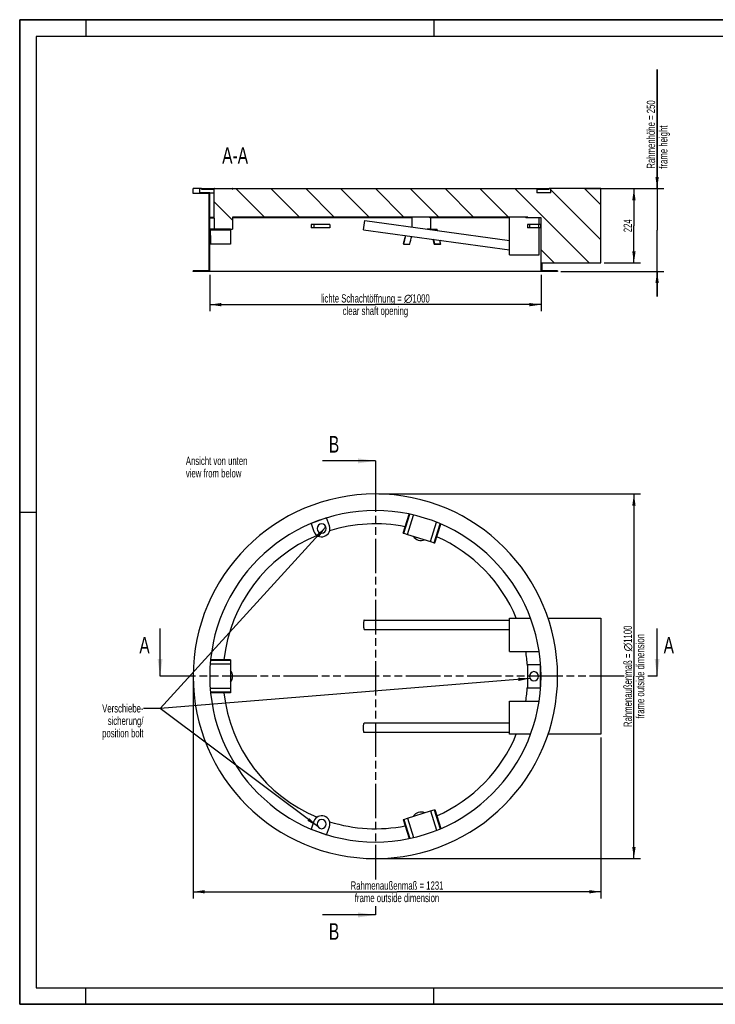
# Model space of a CAD drawing. Header units: millimetres. Extents: x 0 to 4200, y 0 to 2971.
# Tile 1 of 16: x 0 to 2100, y 0 to 2971. Entities that reach past the tile are written whole.
import ezdxf

# ---------------------------------------------------------------- set-up
doc = ezdxf.new("R2010")
doc.units = ezdxf.units.MM
doc.header["$LTSCALE"] = 231
doc.linetypes.add('PHANTOM', pattern=[0.8, 0.45, -0.05, 0.1, -0.05, 0.1, -0.05])
doc.layers.get('0').update_dxf_attribs({"linetype": 'CONTINUOUS'})
for name, color, linetype in [('005_AXIS', 7, 'CONTINUOUS'), ('050_DIMENSIONING', 7, 'CONTINUOUS'), ('053_NOTES', 7, 'CONTINUOUS'), ('_ACHSEN', 7, 'CONTINUOUS'), ('HATCHING_BL0', 7, 'CONTINUOUS'), ('HATCHING_BL1', 7, 'CONTINUOUS')]:
    doc.layers.add(name, color=color, linetype=linetype)
doc.styles.get("Standard").update_dxf_attribs({"font": 'txt', "width": 0.7})
doc.dimstyles.new('DIMSTYLE_1', dxfattribs={"dimtxt": 25, "dimasz": 35, "dimexe": 2, "dimexo": 1, "dimtad": 1, "dimtxsty": 'Standard', "dimblk": '_FILLED', "dimblk1": '_FILLED', "dimblk2": '_FILLED', "dimcen": 0.09, "dimazin": 2, "dimtp": 0.5, "dimtm": 0.5, "dimtfac": 1, "dimtofl": 0, "dimtmove": 0, "dimatfit": 3, "dimldrblk": '_FILLED', "dimfxl": 1, "dimtolj": 1, "dimarcsym": 0})
doc.dimstyles.new('DIMSTYLE_2', dxfattribs={"dimtxt": 25, "dimasz": 35, "dimexe": 2, "dimexo": 1, "dimtad": 1, "dimtxsty": 'Standard', "dimblk": '_FILLED', "dimblk1": '_FILLED', "dimblk2": '_FILLED', "dimcen": 0.09, "dimazin": 2, "dimtp": 0.8, "dimtm": 0.8, "dimtfac": 1, "dimtofl": 0, "dimtmove": 0, "dimatfit": 3, "dimldrblk": '_FILLED', "dimfxl": 1, "dimtolj": 1, "dimarcsym": 0})
doc.dimstyles.new('DIMSTYLE_3', dxfattribs={"dimtxt": 25, "dimasz": 35, "dimexe": 2, "dimexo": 1, "dimtad": 1, "dimdec": 0, "dimtxsty": 'Standard', "dimblk": '_FILLED', "dimblk1": '_FILLED', "dimblk2": '_FILLED', "dimcen": 0.09, "dimazin": 2, "dimtp": 1.2, "dimtm": 1.2, "dimtfac": 1, "dimtdec": 0, "dimtofl": 0, "dimtmove": 0, "dimatfit": 3, "dimldrblk": '_FILLED', "dimfxl": 1, "dimtolj": 1, "dimarcsym": 0})
doc.dimstyles.new('DIMSTYLE_4', dxfattribs={"dimtxt": 25, "dimasz": 35, "dimexe": 2, "dimexo": 1, "dimtad": 1, "dimtxsty": 'Standard', "dimblk": '_FILLED', "dimblk1": '_FILLED', "dimblk2": '_FILLED', "dimcen": 0.09, "dimazin": 2, "dimtp": 1.2, "dimtm": 1.2, "dimtfac": 1, "dimtofl": 0, "dimtmove": 0, "dimatfit": 3, "dimldrblk": '_FILLED', "dimfxl": 1, "dimtolj": 1, "dimarcsym": 0})
doc.dimstyles.get("Standard").update_dxf_attribs({"dimtxt": 25, "dimasz": 35, "dimexe": 2, "dimexo": 1, "dimtad": 1, "dimtxsty": 'Standard', "dimblk": '_FILLED', "dimblk1": '_FILLED', "dimblk2": '_FILLED', "dimcen": 0.09, "dimazin": 2, "dimtol": 1, "dimtp": 0.01, "dimtm": 0.01, "dimtfac": 1, "dimtofl": 0, "dimtmove": 0, "dimatfit": 3, "dimldrblk": '_FILLED', "dimfxl": 1, "dimtolj": 1, "dimarcsym": 0})

# ---------------------------------------------------------------- blocks, each defined once
blk = doc.blocks.new('_FILLED')
at = {"color": 0, "linetype": 'ByBlock'}
blk.add_solid([(0, 0), (-1, 0.143), (-1, -0.143)], dxfattribs=at)
blk = doc.blocks.new('*D2')
at = {"layer": '050_DIMENSIONING', "color": 2, "linetype": 'Continuous', "transparency": 16777216}
for p, q in [((1764.3, 2460.9), (1874.3, 2460.9)), ((1854.3, 2460.9), (1854.3, 2348.9)), ((1854.3, 2236.9), (1854.3, 2348.9)), ((1764.3, 2236.9), (1874.3, 2236.9))]:
    blk.add_line(p, q, dxfattribs=at)
at = {"layer": '050_DIMENSIONING', "color": 2, "linetype": 'Continuous', "transparency": 16777216, "xscale": 35, "yscale": 35, "zscale": 35}
for p, rotation in [((1854.3, 2460.9), 90), ((1854.3, 2236.9), 270)]:
    blk.add_blockref('_FILLED', p, dxfattribs=dict(at, rotation=rotation))
at = {"layer": '050_DIMENSIONING', "color": 2, "linetype": 'Continuous', "transparency": 16777216, "insert": (1823.1, 2348.9), "char_height": 25, "width": 88.393, "attachment_point": 2, "rotation": 90, "line_spacing_factor": 0.9}
blk.add_mtext('224', dxfattribs=at)
blk = doc.blocks.new('*D3')
at = {"layer": '050_DIMENSIONING', "color": 2, "linetype": 'Continuous', "transparency": 16777216}
for p, q in [((1924.3, 2460.9), (1924.3, 2820.7)), ((1924.3, 2820.7), (1924.3, 2335.9)), ((1707, 2460.9), (1944.3, 2460.9)), ((1924.3, 2135.9), (1924.3, 2335.9)), ((1633.8, 2210.9), (1944.3, 2210.9)), ((1924.3, 2210.9), (1924.3, 2135.9))]:
    blk.add_line(p, q, dxfattribs=at)
at = {"layer": '050_DIMENSIONING', "color": 2, "linetype": 'Continuous', "transparency": 16777216, "xscale": 35, "yscale": 35, "zscale": 35}
for p, rotation in [((1924.3, 2460.9), 270), ((1924.3, 2210.9), 90)]:
    blk.add_blockref('_FILLED', p, dxfattribs=dict(at, rotation=rotation))
at = {"layer": '050_DIMENSIONING', "color": 2, "linetype": 'Continuous', "transparency": 16777216, "insert": (1893.1, 2521.1), "char_height": 25, "width": 449.464, "attachment_point": 1, "rotation": 90, "line_spacing_factor": 0.9}
blk.add_mtext('Rahmenhöhe = 250\\Pframe height', dxfattribs=at)
blk = doc.blocks.new('*D4')
at = {"layer": '050_DIMENSIONING', "color": 2, "linetype": 'Continuous', "transparency": 16777216}
for p, q in [((573.8, 2200.9), (573.8, 2090.9)), ((1573.8, 2200.9), (1573.8, 2090.9)), ((573.8, 2110.9), (1073.8, 2110.9)), ((1573.8, 2110.9), (1073.8, 2110.9))]:
    blk.add_line(p, q, dxfattribs=at)
at = {"layer": '050_DIMENSIONING', "color": 2, "linetype": 'Continuous', "transparency": 16777216, "xscale": 35, "yscale": 35, "zscale": 35, "rotation": 180}
blk.add_blockref('_FILLED', (573.8, 2110.9), dxfattribs=at)
at = {"layer": '050_DIMENSIONING', "color": 2, "linetype": 'Continuous', "transparency": 16777216, "xscale": 35, "yscale": 35, "zscale": 35}
blk.add_blockref('_FILLED', (1573.8, 2110.9), dxfattribs=at)
at = {"layer": '050_DIMENSIONING', "color": 2, "linetype": 'Continuous', "transparency": 16777216, "insert": (1073.8, 2142.2), "char_height": 25, "width": 768.214, "attachment_point": 2, "line_spacing_factor": 0.9}
blk.add_mtext('lichte Schachtöffnung = \\fgdt;{\\W1.0;{\\fgdt;n}}\\ftxt;1000\\Pclear shaft opening', dxfattribs=at)
blk = doc.blocks.new('*D5')
at = {"layer": '050_DIMENSIONING', "color": 2, "linetype": 'Continuous', "transparency": 16777216}
for p, q in [((523.8, 979.6), (523.8, 319.6)), ((1754.3, 804.6), (1754.3, 319.6)), ((523.8, 339.6), (1139.1, 339.6)), ((1754.3, 339.6), (1139.1, 339.6))]:
    blk.add_line(p, q, dxfattribs=at)
at = {"layer": '050_DIMENSIONING', "color": 2, "linetype": 'Continuous', "transparency": 16777216, "xscale": 35, "yscale": 35, "zscale": 35, "rotation": 180}
blk.add_blockref('_FILLED', (523.8, 339.6), dxfattribs=at)
at = {"layer": '050_DIMENSIONING', "color": 2, "linetype": 'Continuous', "transparency": 16777216, "xscale": 35, "yscale": 35, "zscale": 35}
blk.add_blockref('_FILLED', (1754.3, 339.6), dxfattribs=at)
at = {"layer": '050_DIMENSIONING', "color": 2, "linetype": 'Continuous', "transparency": 16777216, "insert": (1139.1, 370.8), "char_height": 25, "width": 602.679, "attachment_point": 2, "line_spacing_factor": 0.9}
blk.add_mtext('Rahmenaußenmaß = 1231\\Pframe outside dimension', dxfattribs=at)
blk = doc.blocks.new('*D6')
at = {"layer": '050_DIMENSIONING', "color": 2, "linetype": 'Continuous', "transparency": 16777216}
for p, q in [((1083.8, 1539.6), (1874.3, 1539.6)), ((1854.3, 1539.6), (1854.3, 989.6)), ((1854.3, 439.6), (1854.3, 989.6)), ((1083.8, 439.6), (1874.3, 439.6))]:
    blk.add_line(p, q, dxfattribs=at)
at = {"layer": '050_DIMENSIONING', "color": 2, "linetype": 'Continuous', "transparency": 16777216, "xscale": 35, "yscale": 35, "zscale": 35}
for p, rotation in [((1854.3, 1539.6), 90), ((1854.3, 439.6), 270)]:
    blk.add_blockref('_FILLED', p, dxfattribs=dict(at, rotation=rotation))
at = {"layer": '050_DIMENSIONING', "color": 2, "linetype": 'Continuous', "transparency": 16777216, "insert": (1823.1, 989.6), "char_height": 25, "width": 630.179, "attachment_point": 2, "rotation": 90, "line_spacing_factor": 0.9}
blk.add_mtext('Rahmenaußenmaß = \\fgdt;{\\W1.0;{\\fgdt;n}}\\ftxt;1100\\Pframe outside dimension', dxfattribs=at)
blk = doc.blocks.new('XSEC_FILLED')
at = {"color": 0, "linetype": 'ByBlock'}
blk.add_solid([(0, 0), (-1, 0.143), (-1, -0.143)], dxfattribs=at)
blk = doc.blocks.new('HATCHING_BL0', base_point=(1174.1, 1061.5))
at = {"layer": 'HATCHING_BL0', "color": 7, "linetype": 'PHANTOM'}
for p, q in [((473.8, 989.6), (423.8, 989.6)), ((1824.5, 989.6), (473.8, 989.6)), ((1924.3, 989.6), (1896.7, 989.6))]:
    blk.add_line(p, q, dxfattribs=at)
at = {"layer": 'HATCHING_BL0', "color": 7, "linetype": 'Continuous', "char_height": 50, "width": 64.286, "attachment_point": 1, "line_spacing_factor": 0.9}
for insert in [(361.3, 1108.4), (1944, 1108.4)]:
    blk.add_mtext('A', dxfattribs=dict(at, insert=insert))
at = {"layer": 'HATCHING_BL0', "color": 7, "linetype": 'Continuous'}
for points in [[(423.8, 989.6), (423.8, 1133.4)], [(1924.3, 989.6), (1924.3, 1133.4)]]:
    blk.add_leader(points, dimstyle='Standard', override={"dimasz": 52.5, "dimtad": 0, "dimldrblk": 'XSEC_FILLED'}, dxfattribs=at)
blk = doc.blocks.new('HATCHING_BL1', base_point=(993.9, 954.6))
at = {"layer": 'HATCHING_BL1', "color": 7, "linetype": 'PHANTOM'}
for p, q in [((1073.8, 1639.6), (1073.8, 1589.6)), ((1073.8, 1589.6), (1073.8, 369.3)), ((1073.8, 296), (1073.8, 269.6))]:
    blk.add_line(p, q, dxfattribs=at)
at = {"layer": 'HATCHING_BL1', "color": 7, "linetype": 'Continuous', "char_height": 50, "width": 58.929, "attachment_point": 1, "line_spacing_factor": 0.9}
for insert in [(933.5, 1714.6), (933.5, 244.6)]:
    blk.add_mtext('B', dxfattribs=dict(at, insert=insert))
at = {"layer": 'HATCHING_BL1', "color": 7, "linetype": 'Continuous'}
for points in [[(1073.8, 1639.6), (913.9, 1639.6)], [(1073.8, 269.6), (913.9, 269.6)]]:
    blk.add_leader(points, dimstyle='Standard', override={"dimasz": 52.5, "dimtad": 0, "dimldrblk": 'XSEC_FILLED'}, dxfattribs=at)

msp = doc.modelspace()

# ---------------------------------------------------------------- hatches: boundary and pattern name
at = {"linetype": 'Continuous'}
h = msp.add_hatch(dxfattribs=at)
h.set_pattern_fill('ANSI31', color=2, angle=90, style=0, pattern_type=2)
h.set_pattern_definition([(135, (1073.81, 2460.94), (-52.61, -52.61), [])])
edge = h.paths.add_edge_path()
edge.add_line((1573.813, 2210.942), (1573.813, 2372.942))
edge.add_line((1573.813, 2372.942), (1533.813, 2372.942))
edge.add_line((1533.813, 2374.942), (1533.813, 2372.942))
edge.add_line((1533.813, 2374.942), (642.813, 2374.942))
edge.add_line((642.813, 2374.942), (642.813, 2338.942))
edge.add_line((586.813, 2338.942), (642.813, 2338.942))
edge.add_line((586.813, 2372.942), (586.813, 2338.942))
edge.add_line((573.813, 2372.942), (586.813, 2372.942))
edge.add_line((573.813, 2338.442), (573.813, 2372.942))
edge.add_line((636.32, 2338.442), (573.813, 2338.442))
edge.add_line((636.32, 2338.442), (636.32, 2336.442))
edge.add_line((573.813, 2336.442), (636.32, 2336.442))
edge.add_line((573.813, 2210.942), (573.813, 2336.442))
edge.add_line((573.813, 2210.942), (523.813, 2210.942))
edge.add_line((523.813, 2210.942), (523.813, 2212.942))
edge.add_line((571.813, 2212.942), (523.813, 2212.942))
edge.add_line((571.813, 2212.942), (571.813, 2445.942))
edge.add_line((571.813, 2445.942), (523.813, 2445.942))
edge.add_line((523.813, 2445.942), (523.813, 2460.942))
edge.add_line((543.813, 2460.942), (523.813, 2460.942))
edge.add_line((543.813, 2447.942), (543.813, 2460.942))
edge.add_line((573.813, 2447.942), (543.813, 2447.942))
edge.add_line((573.813, 2374.942), (573.813, 2447.942))
edge.add_line((573.813, 2374.942), (586.313, 2374.942))
edge.add_line((586.313, 2458.942), (586.313, 2374.942))
edge.add_line((548.813, 2458.942), (586.313, 2458.942))
edge.add_line((548.813, 2458.942), (548.813, 2460.942))
edge.add_line((548.813, 2460.942), (586.813, 2460.942))
edge.add_line((586.813, 2458.942), (586.813, 2460.942))
edge.add_line((586.813, 2458.942), (587.813, 2458.942))
edge.add_line((587.813, 2460.942), (587.813, 2458.942))
edge.add_line((587.813, 2460.942), (641.813, 2460.942))
edge.add_line((641.813, 2460.942), (641.813, 2458.942))
edge.add_line((641.813, 2458.942), (642.813, 2458.942))
edge.add_line((642.813, 2458.942), (642.813, 2460.942))
edge.add_line((642.813, 2460.942), (1598.813, 2460.942))
edge.add_line((1598.813, 2458.942), (1598.813, 2460.942))
edge.add_line((1561.313, 2458.942), (1598.813, 2458.942))
edge.add_line((1561.313, 2458.942), (1561.313, 2447.942))
edge.add_line((1603.813, 2447.942), (1561.313, 2447.942))
edge.add_line((1603.813, 2447.942), (1603.813, 2460.942))
edge.add_line((1754.323, 2460.942), (1603.813, 2460.942))
edge.add_line((1754.323, 2236.942), (1754.323, 2460.942))
edge.add_line((1575.813, 2236.942), (1754.323, 2236.942))
edge.add_line((1575.813, 2236.942), (1575.813, 2212.942))
edge.add_line((1623.813, 2212.942), (1575.813, 2212.942))
edge.add_line((1623.813, 2212.942), (1623.813, 2210.942))
edge.add_line((1623.813, 2210.942), (1573.813, 2210.942))
edge = h.paths.add_edge_path()
edge.add_line((1572.587, 2352.942), (1566.587, 2352.942))
edge.add_line((1572.587, 2352.942), (1572.587, 2342.942))
edge.add_line((1572.587, 2342.942), (1566.587, 2342.942))
edge.add_line((1566.587, 2352.942), (1566.587, 2342.942))
edge = h.paths.add_edge_path()
edge.add_line((1538.587, 2352.942), (1532.587, 2352.942))
edge.add_line((1538.587, 2352.942), (1538.587, 2342.942))
edge.add_line((1538.587, 2342.942), (1532.587, 2342.942))
edge.add_line((1532.587, 2352.942), (1532.587, 2342.942))

# ---------------------------------------------------------------- linework, layer by layer
at = {"color": 7, "linetype": 'Continuous'}
for p, q in [((0, 2970), (4200, 2970)), ((0, 0), (0, 2970)), ((543.813, 2460.942), (523.813, 2460.942)), ((523.813, 2445.942), (523.813, 2460.942)), ((571.813, 2445.942), (523.813, 2445.942)), ((548.813, 2460.942), (543.813, 2460.942)), ((543.813, 2447.942), (543.813, 2460.942)), ((573.813, 2447.942), (543.813, 2447.942)), ((548.813, 2460.942), (573.813, 2460.942)), ((548.813, 2458.942), (548.813, 2460.942)), ((548.813, 2458.942), (586.313, 2458.942)), ((571.813, 2212.942), (571.813, 2445.942)), ((573.813, 2460.942), (586.813, 2460.942)), ((573.813, 2374.942), (573.813, 2447.942)), ((573.813, 2447.942), (586.313, 2447.942)), ((586.313, 2458.942), (586.313, 2374.942)), ((587.813, 2460.942), (586.813, 2460.942)), ((586.813, 2458.942), (586.813, 2460.942)), ((586.813, 2458.942), (587.813, 2458.942)), ((587.813, 2460.942), (614.813, 2460.942)), ((587.813, 2460.942), (587.813, 2458.942)), ((614.813, 2460.942), (641.813, 2460.942)), ((642.813, 2460.942), (641.813, 2460.942)), ((641.813, 2460.942), (641.813, 2458.942)), ((641.813, 2458.942), (642.813, 2458.942)), ((642.813, 2460.942), (1073.813, 2460.942)), ((642.813, 2458.942), (642.813, 2460.942)), ((1073.813, 2460.942), (1573.813, 2460.942)), ((1561.313, 2458.942), (1598.813, 2458.942)), ((1561.313, 2458.942), (1561.313, 2447.942)), ((1603.813, 2447.942), (1561.313, 2447.942)), ((1573.813, 2460.942), (1598.813, 2460.942)), ((1598.813, 2458.942), (1598.813, 2460.942)), ((1603.813, 2460.942), (1598.813, 2460.942)), ((1603.813, 2447.942), (1603.813, 2460.942)), ((1754.323, 2460.942), (1603.813, 2460.942)), ((1754.323, 2236.942), (1754.323, 2460.942)), ((573.813, 2374.942), (586.313, 2374.942)), ((573.813, 2338.442), (573.813, 2372.942)), ((573.813, 2372.942), (586.813, 2372.942)), ((586.813, 2372.942), (586.813, 2338.942)), ((1533.813, 2374.942), (642.813, 2374.942)), ((642.813, 2374.942), (642.813, 2338.942)), ((936.568, 2352.942), (936.568, 2342.942)), ((1037.904, 2337.073), (1041.722, 2364.811)), ((1041.722, 2364.811), (1478.813, 2304.653)), ((1183.837, 2374.942), (1183.837, 2345.252)), ((1239.837, 2372.942), (1239.837, 2338.942)), ((1478.813, 2260.942), (1478.813, 2374.942)), ((1527.658, 2374.942), (1527.658, 2372.942)), ((1533.813, 2372.942), (1527.658, 2372.942)), ((1532.587, 2352.942), (1532.587, 2342.942)), ((1538.587, 2352.942), (1532.587, 2352.942)), ((1533.813, 2374.942), (1533.813, 2372.942)), ((1573.813, 2372.942), (1533.813, 2372.942)), ((1538.587, 2352.942), (1538.587, 2342.942)), ((1552.587, 2352.942), (1538.587, 2352.942)), ((1566.587, 2352.942), (1552.587, 2352.942)), ((1566.587, 2352.942), (1566.587, 2342.942)), ((1572.587, 2352.942), (1566.587, 2352.942)), ((1568.156, 2352.942), (1568.156, 2372.942)), ((1572.587, 2352.942), (1572.587, 2342.942)), ((1573.813, 2210.942), (1573.813, 2372.942)), ((636.32, 2338.442), (573.813, 2338.442)), ((573.813, 2210.942), (573.813, 2336.442)), ((573.813, 2336.442), (636.32, 2336.442)), ((586.813, 2338.942), (642.813, 2338.942)), ((636.32, 2338.442), (636.32, 2336.442)), ((636.32, 2336.442), (636.32, 2293.442)), ((1037.904, 2337.073), (1478.813, 2276.389)), ((1164.258, 2319.682), (1157.684, 2293.96)), ((1159.527, 2293.442), (1166.165, 2319.42)), ((1233.311, 2338.442), (1241.689, 2338.442)), ((1241.689, 2338.442), (1260.048, 2338.442)), ((1241.994, 2337.247), (1241.689, 2338.442)), ((1538.587, 2342.942), (1532.587, 2342.942)), ((1552.587, 2342.942), (1538.587, 2342.942)), ((1566.587, 2342.942), (1552.587, 2342.942)), ((1572.587, 2342.942), (1566.587, 2342.942)), ((1568.156, 2260.942), (1568.156, 2342.942)), ((636.32, 2293.442), (576.129, 2293.442)), ((1157.684, 2293.96), (1159.527, 2293.442)), ((1159.527, 2293.442), (1177.626, 2293.442)), ((1247.434, 2308.235), (1251.214, 2293.442)), ((1253.056, 2293.96), (1249.48, 2307.953)), ((1251.214, 2293.442), (1253.056, 2293.96)), ((1251.214, 2293.442), (1269.313, 2293.442)), ((1253.056, 2293.96), (1271.098, 2293.96)), ((1478.813, 2260.942), (1568.156, 2260.942)), ((1575.813, 2236.942), (1575.813, 2212.942)), ((1575.813, 2236.942), (1754.323, 2236.942)), ((571.813, 2212.942), (523.813, 2212.942)), ((523.813, 2210.942), (523.813, 2212.942)), ((573.813, 2210.942), (523.813, 2210.942)), ((1073.813, 2210.942), (573.813, 2210.942)), ((1573.813, 2210.942), (1073.813, 2210.942)), ((1623.813, 2210.942), (1573.813, 2210.942)), ((1623.813, 2212.942), (1575.813, 2212.942)), ((1623.813, 2212.942), (1623.813, 2210.942)), ((1157.684, 1421.88), (1175.718, 1479.076)), ((1159.527, 1421.299), (1177.615, 1478.668)), ((1170.515, 1417.834), (1188.899, 1476.14)), ((1175.718, 1479.076), (1175.727, 1479.103)), ((1177.615, 1478.668), (1177.626, 1478.703)), ((1188.899, 1476.14), (1188.909, 1476.172)), ((1240.225, 1395.855), (1258.612, 1454.17)), ((1251.214, 1392.39), (1269.309, 1449.78)), ((1253.056, 1391.809), (1271.089, 1449.003)), ((1258.612, 1454.17), (1258.619, 1454.193)), ((1269.309, 1449.78), (1269.313, 1449.795)), ((1271.089, 1449.003), (1271.098, 1449.032)), ((1157.684, 1421.88), (1159.527, 1421.299)), ((1159.527, 1421.299), (1170.515, 1417.834)), ((1170.515, 1417.834), (1240.225, 1395.855)), ((1240.225, 1395.855), (1251.214, 1392.39)), ((1251.214, 1392.39), (1253.056, 1391.809)), ((1039.813, 1159.099), (1478.813, 1159.099)), ((1478.813, 1064.599), (1478.813, 1164.599)), ((1039.813, 1131.099), (1478.813, 1131.099)), ((1478.813, 1064.599), (1568.15, 1064.599)), ((575.16, 1026.146), (575.151, 1026.146)), ((636.32, 1026.146), (575.16, 1026.146)), ((576.148, 1037.667), (576.129, 1037.667)), ((636.32, 1037.667), (576.148, 1037.667)), ((636.32, 1039.599), (576.32, 1039.599)), ((636.32, 1039.599), (636.32, 1037.667)), ((636.32, 1037.667), (636.32, 1026.146)), ((636.32, 1026.146), (636.32, 953.053)), ((575.16, 953.053), (575.151, 953.053)), ((636.32, 953.053), (575.16, 953.053)), ((636.32, 953.053), (636.32, 941.531)), ((576.148, 941.531), (576.129, 941.531)), ((636.32, 941.531), (576.148, 941.531)), ((636.32, 939.599), (576.32, 939.599)), ((636.32, 941.531), (636.32, 939.599)), ((1478.813, 814.599), (1478.813, 914.599)), ((1478.813, 914.599), (1568.15, 914.599)), ((1478.813, 848.099), (1039.813, 848.099)), ((1478.813, 820.099), (1039.813, 820.099)), ((1170.515, 561.364), (1240.225, 583.344)), ((1240.225, 583.344), (1251.214, 586.808)), ((1240.225, 583.344), (1258.612, 525.028)), ((1251.214, 586.808), (1253.056, 587.389)), ((1251.214, 586.808), (1269.309, 529.419)), ((1253.056, 587.389), (1271.089, 530.196)), ((1157.684, 557.319), (1159.527, 557.9)), ((1157.684, 557.319), (1175.718, 500.122)), ((1159.527, 557.9), (1170.515, 561.364)), ((1159.527, 557.9), (1177.615, 500.53)), ((1170.515, 561.364), (1188.899, 503.059)), ((1258.612, 525.028), (1258.619, 525.006)), ((1269.309, 529.419), (1269.313, 529.404)), ((1271.089, 530.196), (1271.098, 530.166)), ((1175.718, 500.122), (1175.727, 500.096)), ((1177.615, 500.53), (1177.626, 500.495)), ((1188.899, 503.059), (1188.909, 503.027)), ((0, 0), (4200, 0))]:
    msp.add_line(p, q, dxfattribs=at)
at = {"color": 3, "linetype": 'Continuous'}
for p, q in [((0, 2970), (0, 0)), ((4200, 2970), (0, 2970)), ((200, 2970), (200, 2920)), ((1250, 2970), (1250, 2920)), ((0, 1485), (50, 1485)), ((200, 0), (200, 50)), ((1250, 0), (1250, 50)), ((4200, 0), (0, 0))]:
    msp.add_line(p, q, dxfattribs=at)
at = {"color": 5, "linetype": 'Continuous'}
for p, q in [((50, 2920), (50, 50)), ((4150, 2920), (50, 2920)), ((50, 50), (4150, 50))]:
    msp.add_line(p, q, dxfattribs=at)
at = {"color": 7, "linetype": 'Continuous'}
for centre, radius, start, end in [((1073.813, 989.599), 550, 90, 270), ((1073.813, 989.599), 550, 270, 90), ((1073.813, 989.599), 500, 90, 270), ((1073.813, 989.599), 500, 270, 90), ((1073.813, 989.599), 460, 78.740283, 107.492106), ((1073.813, 989.599), 460, 112.505752, 173.759717), ((1073.813, 989.599), 460, 4.116553, 9.383595), ((614.813, 989.599), 28, 320.182488, 39.817512), ((1073.813, 989.599), 460, 350.616405, 355.883447)]:
    msp.add_arc(centre, radius, start, end, dxfattribs=at)
for centre, major_axis, ratio, start_param, end_param in [((1073.813, 2472.835), (0, 1866.025), 0.26794919, -4.63923107, -4.61610398), ((1073.813, 2480.562), (-479.691, 1865.673), 0.07560618, -1.66851728, -1.66646908), ((1073.813, 2472.835), (479.691, 1865.673), 0.07560618, -1.64764437, -1.63497348), ((1073.813, 2480.562), (-479.691, 1865.673), 0.07560618, -1.69040071, -1.68425903), ((1073.813, 2280.562), (499.906, 128.533), 0.07560618, -1.18851567, -1.18463325)]:
    msp.add_ellipse(centre, major_axis=major_axis, ratio=ratio, start_param=start_param, end_param=end_param, dxfattribs=at)
for points, knots in [([(1039.813, 1159.099), (1039.66, 1159.099), (1039.43, 1158.852), (1039.239, 1158.468), (1039.063, 1157.998), (1038.899, 1157.412), (1038.672, 1156.402), (1038.306, 1154.079), (1037.989, 1150.193), (1037.904, 1146.886), (1037.904, 1145.099)], [0, 0, 0, 0, 0.03200127, 0.05847725, 0.09298045, 0.13556544, 0.1860239, 0.30896755, 0.62666211, 1, 1, 1, 1]), ([(1037.904, 1145.099), (1037.904, 1143.313), (1037.989, 1140.006), (1038.306, 1136.119), (1038.672, 1133.797), (1038.899, 1132.787), (1039.063, 1132.201), (1039.239, 1131.73), (1039.43, 1131.347), (1039.66, 1131.099), (1039.813, 1131.099)], [0, 0, 0, 0, 0.37333789, 0.69103245, 0.8139761, 0.86443456, 0.90701955, 0.94152275, 0.96799873, 1, 1, 1, 1]), ([(1037.904, 834.099), (1037.904, 835.886), (1037.989, 839.193), (1038.306, 843.079), (1038.672, 845.402), (1038.899, 846.412), (1039.063, 846.998), (1039.239, 847.468), (1039.43, 847.852), (1039.66, 848.099), (1039.813, 848.099)], [0, 0, 0, 0, 0.37333789, 0.69103245, 0.8139761, 0.86443456, 0.90701955, 0.94152275, 0.96799873, 1, 1, 1, 1]), ([(1039.813, 820.099), (1039.66, 820.099), (1039.43, 820.347), (1039.239, 820.73), (1039.063, 821.201), (1038.899, 821.787), (1038.672, 822.797), (1038.306, 825.119), (1037.989, 829.006), (1037.904, 832.313), (1037.904, 834.099)], [0, 0, 0, 0, 0.03200127, 0.05847725, 0.09298045, 0.13556544, 0.1860239, 0.30896755, 0.62666211, 1, 1, 1, 1])]:
    msp.add_open_spline(points, degree=3, knots=knots, dxfattribs=at)
at = {"layer": '005_AXIS', "color": 7, "linetype": 'Continuous'}
for p, q in [((1183.837, 2372.942), (642.813, 2372.942)), ((879.525, 2352.942), (879.525, 2342.942)), ((888.075, 2352.942), (879.525, 2352.942)), ((897.568, 2352.942), (888.075, 2352.942)), ((911.568, 2352.942), (897.568, 2352.942)), ((911.642, 2352.942), (911.568, 2352.942)), ((925.568, 2352.942), (911.642, 2352.942)), ((936.568, 2352.942), (925.568, 2352.942)), ((1238.585, 2372.942), (1238.585, 2374.942)), ((888.075, 2342.942), (879.525, 2342.942)), ((897.568, 2342.942), (888.075, 2342.942)), ((911.568, 2342.942), (897.568, 2342.942)), ((911.642, 2342.942), (911.568, 2342.942)), ((925.568, 2342.942), (911.642, 2342.942)), ((936.568, 2342.942), (925.568, 2342.942)), ((1238.541, 2338.942), (1229.679, 2338.942)), ((1239.837, 2338.942), (1238.541, 2338.942)), ((926.495, 1467.403), (879.539, 1450.313)), ((935.06, 1443.916), (926.51, 1467.408)), ((879.525, 1450.307), (888.075, 1426.815)), ((1572.563, 1024.599), (1532.587, 1024.599)), ((1532.587, 1024.599), (1532.587, 954.599)), ((1572.587, 1024.599), (1572.563, 1024.599)), ((1572.587, 954.984), (1572.587, 1024.215)), ((1532.587, 954.599), (1572.563, 954.599)), ((1572.563, 954.599), (1572.587, 954.599)), ((888.075, 552.383), (879.525, 528.891)), ((926.51, 511.79), (935.06, 535.282)), ((879.539, 528.886), (926.495, 511.795))]:
    msp.add_line(p, q, dxfattribs=at)
at = {"layer": '005_AXIS', "color": 9, "linetype": 'Continuous'}
msp.add_line((888.075, 2352.942), (888.075, 2342.942), dxfattribs=at)
at = {"layer": '005_AXIS', "color": 7, "linetype": 'Continuous'}
for centre, radius, start, end in [((911.568, 1435.366), 25, 200, 20), ((911.568, 1435.366), 14, 90, 270), ((911.568, 1435.366), 14, 270, 90), ((1211.837, 1427.355), 28, 212.682488, 292.317512), ((1552.587, 989.599), 14, 90, 270), ((1552.587, 989.599), 14, 270, 90), ((1073.813, 989.599), 460, 186.240283, 247.494248), ((911.568, 543.833), 25, 340, 160), ((1211.837, 551.843), 28, 67.682488, 147.317512), ((911.568, 543.833), 14, 90, 270), ((911.568, 543.833), 14, 270, 90), ((1073.813, 989.599), 460, 252.507894, 281.259717)]:
    msp.add_arc(centre, radius, start, end, dxfattribs=at)
at = {"layer": '_ACHSEN', "color": 7, "linetype": 'Continuous'}
for p, q in [((1478.813, 2372.942), (1238.585, 2372.942)), ((1478.813, 1164.599), (1542.151, 1164.599)), ((1542.151, 1164.599), (1542.188, 1164.599)), ((1595.202, 1164.599), (1754.323, 1164.599)), ((1754.323, 1164.599), (1754.323, 814.599)), ((1542.151, 814.599), (1478.813, 814.599)), ((1542.188, 814.599), (1542.151, 814.599)), ((1754.323, 814.599), (1595.202, 814.599))]:
    msp.add_line(p, q, dxfattribs=at)
for start, end in [(22.360617, 66.259771), (293.740229, 337.639383)]:
    msp.add_arc((1073.813, 989.599), 460, start, end, dxfattribs=at)

# ---------------------------------------------------------------- block references
at = {"layer": 'HATCHING_BL0'}
msp.add_blockref('HATCHING_BL0', (1174.068, 1061.515), dxfattribs=at)
at = {"layer": 'HATCHING_BL1'}
msp.add_blockref('HATCHING_BL1', (993.854, 954.599), dxfattribs=at)

# ---------------------------------------------------------------- texts
at = {"layer": '053_NOTES', "color": 2, "linetype": 'Continuous', "line_spacing_factor": 0.9}
for s, insert, char_height, width, attachment_point in [('A-A', (689.407, 2585.942), 50, 182.14286, 3), ('Ansicht von unten\\Pview from below', (501.591, 1652.099), 25, 452.67857, 1), ('Verschiebe-\\Psicherung/\\Pposition bolt', (373.813, 905.437), 25, 325, 3)]:
    msp.add_mtext(s, dxfattribs=dict(at, insert=insert, char_height=char_height, width=width, attachment_point=attachment_point))

# ---------------------------------------------------------------- dimensions: what is measured, and where the dimension line sits
at = {"layer": '050_DIMENSIONING', "color": 2, "linetype": 'Continuous'}
for base, p1, p2, angle, text, dimstyle, picture, middle in [((1924.323, 2460.942), (1632.813, 2210.942), (1706, 2460.942), 90, 'Rahmenhöhe = <>\\Pframe height', 'DIMSTYLE_1', '*D3', (1924.323, 2670.922)), ((1854.323, 439.599), (1082.813, 1539.599), (1082.813, 439.599), 270, 'Rahmenaußenmaß = %%c<>\\Pframe outside dimension', 'DIMSTYLE_4', '*D6', (1854.323, 989.599)), ((523.813, 339.599), (1754.323, 805.599), (523.813, 980.599), 180, 'Rahmenaußenmaß = <>\\Pframe outside dimension', 'DIMSTYLE_3', '*D5', (1139.068, 339.599))]:
    dim = msp.add_linear_dim(base=base, p1=p1, p2=p2, angle=angle, text=text, dimstyle=dimstyle, dxfattribs=at)
    dim.commit()
    dim.dimension.update_dxf_attribs({"geometry": picture, "text_midpoint": middle, "dimtype": 160})
dim = msp.add_linear_dim(base=(1854.323, 2236.942), p1=(1763.323, 2460.942), p2=(1763.323, 2236.942), angle=270, dimstyle='DIMSTYLE_1', dxfattribs=at)
dim.commit()
dim.dimension.update_dxf_attribs({"geometry": '*D2', "text_midpoint": (1854.323, 2345.371), "dimtype": 160})
dim = msp.add_linear_dim(base=(1573.813, 2110.942), p1=(573.813, 2201.942), p2=(1573.813, 2201.942), text='lichte Schachtöffnung = %%c<>\\Pclear shaft opening', dimstyle='DIMSTYLE_2', dxfattribs=at)
dim.commit()
dim.dimension.update_dxf_attribs({"geometry": '*D4', "text_midpoint": (1073.813, 2110.942), "dimtype": 160})

# ---------------------------------------------------------------- leaders
at = {"layer": '053_NOTES', "color": 2, "linetype": 'Continuous', "annotation_type": 0, "has_hookline": 1, "hookline_direction": 1, "text_width": 189.925}
for points in [[(924.706, 1440.201), (423.813, 892.937), (373.813, 892.937)], [(1540.174, 983.124), (423.813, 892.937), (373.813, 892.937)], [(899.596, 536.575), (423.813, 892.937), (373.813, 892.937)]]:
    msp.add_leader(points, dimstyle='Standard', override={"dimtad": 0}, dxfattribs=at)

doc.saveas('drawing.dxf')
